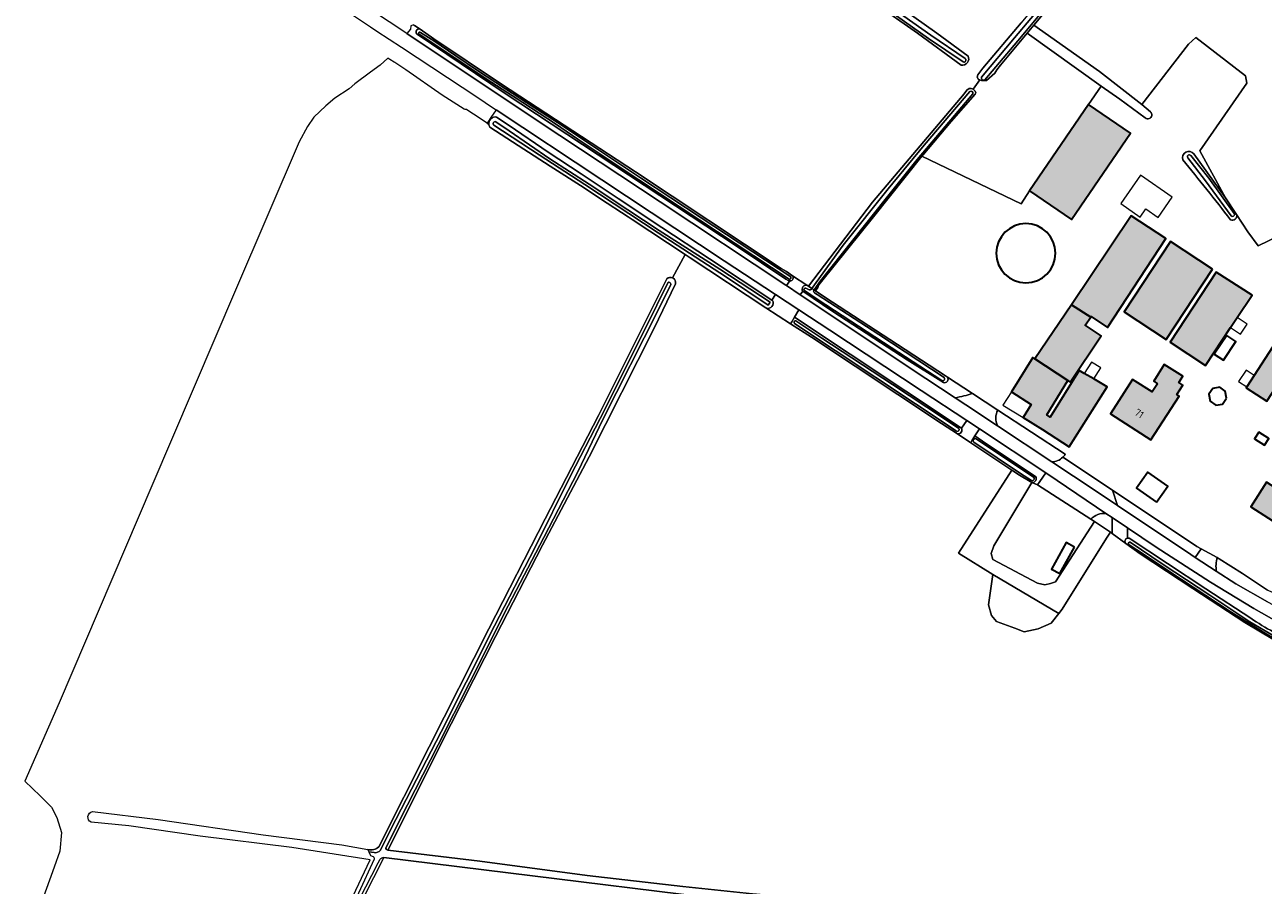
# Model space of a CAD drawing. Header units: metres. Extents: x 200031 to 204075, y 460125 to 464703.
# Tile 57 of 178: x 200081 to 200391, y 463498 to 463713. Entities that reach past the tile are written whole.
import ezdxf
from ezdxf.enums import TextEntityAlignment as Align

# ---------------------------------------------------------------- set-up
doc = ezdxf.new("R2010")
doc.units = ezdxf.units.M
doc.header["$LTSCALE"] = 2
for name, color, linetype, lineweight in [('B-WE-GR-GRAS-GV', 253, 'Continuous', 13), ('B-WE-GR-HOUTWAL-GV', 253, 'Continuous', 13), ('B-WE-OG-BEBOUWING-GV', 253, 'Continuous', 35), ('B-WE-OG-BEBOUWING-T18', 253, 'Continuous', 18), ('B-WE-OG-BEBOUWING_LUIFEL-GV', 253, 'Continuous', 18), ('B-WE-OG-BEBOUWING_OPSLAGTANK-GV', 253, 'Continuous', 35), ('B-WE-OG-BEBOUWING_SCHUUR-GV', 253, 'Continuous', 35), ('B-WE-OG-TERREIN_CULTUURSCHEIDING-GV', 253, 'Continuous', 18), ('B-WE-OG-TERREIN_ERF-GV', 253, 'Continuous', 18), ('B-WE-OG-WATER-GV', 253, 'Continuous', 18), ('B-WE-OG-WATER_GREPPEL-GV', 253, 'Continuous', 18), ('B-WE-OG-WATER_SLOOT-GV', 253, 'Continuous', 18), ('B-WE-VH-ONVERHARD-GV', 253, 'Continuous', 18), ('B-WE-VH-VERHARDING_ASFALT-GV', 253, 'Continuous', 18), ('B-WE-VH-VERHARDING_BETON-A', 254, 'Continuous', 25), ('B-WE-VH-VERHARDING_HALFVERHARDING-GV', 253, 'Continuous', 18), ('B-WE-VH-VERHARDING_OPEN-GV', 253, 'Continuous', 18)]:
    doc.layers.add(name, color=color, linetype=linetype, lineweight=lineweight)
doc.styles.add('NLCS-ISO-M1000-T18', font='NLCS-ISO.ttf', dxfattribs={"height": 1.8})

msp = doc.modelspace()

# ---------------------------------------------------------------- hatches: boundary and pattern name
at = {"layer": 'B-WE-VH-VERHARDING_BETON-A'}
h = msp.add_hatch(color=256, dxfattribs=at)
h.dxf.hatch_style = 1
h.paths.add_polyline_path([(200347.428, 463693.037), (200332.665, 463671.406), (200343.154, 463664.247), (200357.917, 463685.878)])
h = msp.add_hatch(color=256, dxfattribs=at)
h.dxf.hatch_style = 1
h.paths.add_polyline_path([(200347.985, 463639.847), (200348.069, 463639.972), (200352.212, 463637.191), (200366.807, 463659.483), (200358.141, 463665.167), (200343.208, 463642.865)])
h = msp.add_hatch(color=256, dxfattribs=at)
h.dxf.hatch_style = 1
h.paths.add_polyline_path([(200378.454, 463651.802), (200367.956, 463658.746), (200356.404, 463641.136), (200366.902, 463634.254)])
h = msp.add_hatch(color=256, dxfattribs=at)
h.dxf.hatch_style = 1
h.paths.add_polyline_path([(200384.652, 463639.713), (200388.362, 463645.289), (200379.387, 463651.064), (200367.896, 463633.516), (200376.686, 463627.74), (200382.985, 463637.208)])
h = msp.add_hatch(color=256, dxfattribs=at)
h.dxf.hatch_style = 1
h.paths.add_polyline_path([(200334, 463629.402), (200333.988, 463629.384), (200342.236, 463623.992), (200342.871, 463623.577), (200350.617, 463635.118), (200346.615, 463637.804), (200347.985, 463639.847), (200343.208, 463642.865)])
h = msp.add_hatch(color=256, dxfattribs=at)
h.dxf.hatch_style = 1
h.paths.add_polyline_path([(200342.236, 463623.992), (200333.988, 463629.384), (200334, 463629.402), (200333.491, 463629.691), (200328.209, 463621.089), (200333.054, 463617.957), (200331.091, 463614.677), (200335.965, 463611.686), (200342.58, 463607.385), (200352.102, 463622.385), (200348.777, 463624.343), (200346.397, 463625.744), (200345.116, 463626.498), (200337.888, 463614.799), (200336.999, 463615.406)])
h = msp.add_hatch(color=256, dxfattribs=at)
h.dxf.hatch_style = 1
h.paths.add_polyline_path([(200388.931, 463625.224), (200387.081, 463622.379), (200386.904, 463622.107), (200392.038, 463618.768), (200398.645, 463628.927), (200393.511, 463632.266)])
h = msp.add_hatch(color=256, dxfattribs=at)
h.dxf.hatch_style = 1
h.paths.add_polyline_path([(200364.708, 463623.162), (200363.373, 463621.089), (200358.481, 463624.243), (200352.911, 463615.602), (200363.018, 463609.086), (200370.098, 463620.068), (200369.541, 463620.426), (200371.062, 463622.785), (200370.049, 463623.439), (200371.07, 463625.055), (200366.411, 463627.983), (200363.756, 463623.76)])
h = msp.add_hatch(color=256, dxfattribs=at)
h.dxf.hatch_style = 1
h.paths.add_polyline_path([(200400.824, 463592.868), (200391.951, 463598.513), (200388.036, 463592.36), (200396.909, 463586.715)])

# ---------------------------------------------------------------- linework, layer by layer
at = {"layer": 'B-WE-GR-GRAS-GV', "flags": 128}
for points in [[(200397.545, 463790.122), (200387.021, 463777.284), (200354.005, 463737.122), (200333.758, 463712.886), (200350.155, 463701.232), (200360.82, 463692.986), (200372.424, 463708.131), (200374.288, 463709.799), (200386.747, 463700.185), (200387.042, 463698.321), (200375.269, 463681.447), (200381.744, 463669.674), (200384.479, 463665.499), (200387.336, 463661.139), (200389.883, 463657.683), (200394.91, 463660.064)], [(200255.665, 463749.099), (200309.507, 463710.867), (200317.333, 463705.133)], [(200315.568, 463702.881), (200304.613, 463710.867), (200253.704, 463746.556)], [(200178.482, 463713.018), (200178.816, 463712.812), (200178.817, 463712.811), (200180.188, 463711.862), (200183.654, 463709.463), (200200.528, 463698.123), (200234.041, 463676.156), (200270.557, 463651.978), (200271.871, 463651.209), (200273.393, 463650.176), (200276.984, 463647.839), (200277.369, 463647.58), (200293.393, 463668.558), (200316.289, 463695.698), (200316.966, 463696.569), (200317.552, 463696.974), (200318.078, 463697.039), (200318.544, 463696.824), (200320.282, 463699.14), (200319.925, 463699.277), (200319.612, 463699.832), (200319.733, 463700.452), (200320.256, 463701.074), (200320.994, 463702.068), (200330.565, 463713.477)], [(200172.592, 463704.306), (200172.076, 463704.622), (200170.182, 463702.87), (200167.792, 463701.07), (200163.858, 463698.193), (200162.41, 463696.934), (200158.833, 463694.586), (200156.6, 463692.636), (200153.618, 463689.809), (200152.007, 463687.471), (200149.904, 463683.711), (200133.993, 463646.547), (200113.011, 463597.604), (200089.896, 463543.364), (200081.252, 463523.765), (200085.095, 463520.094), (200087.948, 463517.258), (200089.281, 463514.666), (200090.412, 463510.929), (200090.044, 463506.207), (200088.626, 463502.226), (200081.305, 463481.797)], [(200191.189, 463691.868), (200185.721, 463695.383), (200176.626, 463701.709), (200173.84, 463703.537), (200173.692, 463703.634), (200172.592, 463704.306)], [(200197.413, 463687.979), (200196.941, 463688.3), (200193.531, 463690.618), (200192.385, 463691.37), (200191.802, 463691.752)], [(200243.378, 463649.635), (200246.527, 463655.455), (200233.266, 463664.209), (200232.224, 463664.899), (200225.347, 463669.442), (200221.242, 463672.154), (200212.687, 463677.602), (200204.709, 463682.78), (200197.66, 463687.35)], [(200393.544, 463559.249), (200386.546, 463563.403), (200373.516, 463571.96), (200360.329, 463580.593), (200356.765, 463583.201), (200353.374, 463585.704), (200352.941, 463585.993), (200351.96, 463584.521), (200340.848, 463566.794), (200340, 463565.698), (200338.119, 463563.266), (200334.858, 463561.827), (200331.366, 463561.119), (200329.022, 463562.003), (200324.424, 463563.64), (200323.186, 463565.144), (200322.39, 463567.887), (200323.505, 463575.417), (200314.929, 463580.748), (200328.217, 463601.55), (200317.971, 463608.375), (200314.656, 463610.583), (200310.685, 463613.228), (200278.142, 463634.792), (200272.909, 463638.137), (200266.724, 463642.13), (200247.762, 463654.64), (200246.527, 463655.455), (200243.378, 463649.635), (200243.487, 463649.579)], [(200169.82, 463507.322), (200182.47, 463532.334), (200197.402, 463561.819), (200211.471, 463589.337), (200224.831, 463615.248), (200228.379, 463622.397), (200241.955, 463649.402)], [(200244.1, 463648.164), (200238.712, 463637.043), (200222.447, 463604.894), (200210.819, 463582.789), (200199.042, 463559.916), (200185.217, 463532.699), (200174.258, 463510.746), (200172.132, 463506.46), (200195.101, 463503.714), (200221.955, 463500.159), (200245.909, 463497.423), (200263.319, 463495.591), (200274.943, 463494.528), (200283.962, 463493.372), (200314.257, 463489.932), (200351.431, 463485.302), (200362.012, 463483.394), (200369.256, 463482.372)], [(200098.164, 463516.119), (200114.637, 463514.166), (200140.916, 463510.345), (200160.596, 463507.775), (200167.115, 463506.657)], [(200093.847, 463356.686), (200101.621, 463371.217), (200115.529, 463399.141), (200125.683, 463419.594), (200125.917, 463420.066), (200132.377, 463433.101), (200144.31, 463456.402), (200157.697, 463482.855), (200167.651, 463504.045), (200148.062, 463507.148), (200125.145, 463510.006), (200107.277, 463512.578), (200097.839, 463513.505)], [(200288.834, 463490.109), (200171.095, 463504.661), (200165.935, 463494.475)]]:
    msp.add_lwpolyline(points, dxfattribs=at)
for points in [[(200321.907, 463699.008), (200321.195, 463698.973), (200320.638, 463699.002), (200320.282, 463699.14), (200318.544, 463696.824), (200319.072, 463696.362), (200319.26, 463695.961), (200319.107, 463695.589), (200313.074, 463688.717), (200305.965, 463680.354), (200305.754, 463680.089), (200330.616, 463668.133), (200332.665, 463671.406), (200347.428, 463693.037), (200350.592, 463697.635), (200332.08, 463710.877), (200325.386, 463702.864), (200324.463, 463701.652), (200323.972, 463700.814)], [(200333.269, 463598.445), (200323.732, 463582.638), (200323.119, 463580.709), (200323.513, 463579.175), (200334.645, 463573.302), (200336.475, 463572.853), (200337.933, 463573.171), (200339.204, 463573.565), (200348.905, 463588.684), (200347.995, 463589.29), (200334.69, 463597.905)], [(200340, 463565.698), (200323.505, 463575.417), (200322.39, 463567.887), (200323.186, 463565.144), (200324.424, 463563.64), (200329.022, 463562.003), (200331.366, 463561.119), (200334.858, 463561.827), (200338.119, 463563.266)]]:
    msp.add_lwpolyline(points, close=True, dxfattribs=at)
at = {"layer": 'B-WE-GR-GRAS-GV'}
for points in [[(200317.333, 463705.133, -0.5958042), (200315.568, 463702.881)], [(200191.802, 463691.752, -0.1216136), (200191.189, 463691.868)], [(200197.66, 463687.35, -0.1030549), (200197.413, 463687.979)], [(200241.955, 463649.402, -0.3045228), (200243.378, 463649.635)], [(200243.487, 463649.579, -0.3303736), (200244.1, 463648.164)], [(200097.839, 463513.505, -0.7139467), (200098.164, 463516.119)], [(200167.115, 463506.657, 0.2856784), (200169.82, 463507.322)]]:
    msp.add_lwpolyline(points, format="xyb", dxfattribs=at)
at = {"layer": 'B-WE-GR-HOUTWAL-GV', "flags": 128}
msp.add_lwpolyline([(200323.505, 463575.417), (200340, 463565.698), (200340.848, 463566.794), (200351.96, 463584.521), (200352.941, 463585.993), (200348.905, 463588.684), (200339.204, 463573.565), (200337.933, 463573.171), (200336.475, 463572.853), (200334.645, 463573.302), (200323.513, 463579.175), (200323.119, 463580.709), (200323.732, 463582.638), (200333.269, 463598.445), (200330.136, 463600.272), (200328.217, 463601.55), (200314.929, 463580.748)], close=True, dxfattribs=at)
at = {"layer": 'B-WE-OG-BEBOUWING-GV', "flags": 128}
for points in [[(200347.428, 463693.037), (200332.665, 463671.406), (200343.154, 463664.247), (200357.917, 463685.878)], [(200347.985, 463639.847), (200348.069, 463639.972), (200352.212, 463637.191), (200366.807, 463659.483), (200358.141, 463665.167), (200343.208, 463642.865)], [(200378.454, 463651.802), (200367.956, 463658.746), (200356.404, 463641.136), (200366.902, 463634.254)], [(200384.652, 463639.713), (200388.362, 463645.289), (200379.387, 463651.064), (200367.896, 463633.516), (200376.686, 463627.74), (200382.985, 463637.208)], [(200334, 463629.402), (200333.988, 463629.384), (200342.236, 463623.992), (200342.871, 463623.577), (200350.617, 463635.118), (200346.615, 463637.804), (200347.985, 463639.847), (200343.208, 463642.865)], [(200342.236, 463623.992), (200333.988, 463629.384), (200334, 463629.402), (200333.491, 463629.691), (200328.209, 463621.089), (200333.054, 463617.957), (200331.091, 463614.677), (200335.965, 463611.686), (200342.58, 463607.385), (200352.102, 463622.385), (200348.777, 463624.343), (200346.397, 463625.744), (200345.116, 463626.498), (200337.888, 463614.799), (200336.999, 463615.406)], [(200388.931, 463625.224), (200387.081, 463622.379), (200386.904, 463622.107), (200392.038, 463618.768), (200398.645, 463628.927), (200393.511, 463632.266)], [(200364.708, 463623.162), (200363.373, 463621.089), (200358.481, 463624.243), (200352.911, 463615.602), (200363.018, 463609.086), (200370.098, 463620.068), (200369.541, 463620.426), (200371.062, 463622.785), (200370.049, 463623.439), (200371.07, 463625.055), (200366.411, 463627.983), (200363.756, 463623.76)], [(200400.824, 463592.868), (200391.951, 463598.513), (200388.036, 463592.36), (200396.909, 463586.715)]]:
    msp.add_lwpolyline(points, close=True, dxfattribs=at)
at = {"layer": 'B-WE-OG-BEBOUWING_LUIFEL-GV', "flags": 128}
for points in [[(200364.891, 463664.738), (200368.412, 463669.812), (200360.479, 463675.317), (200355.547, 463668.211), (200360.385, 463664.854), (200361.795, 463666.886)], [(200384.652, 463639.713), (200382.985, 463637.208), (200385.46, 463635.538), (200387.143, 463638.032)], [(200346.397, 463625.744), (200348.777, 463624.343), (200350.511, 463627.118), (200348.169, 463628.581)], [(200388.931, 463625.224), (200386.862, 463626.587), (200384.995, 463623.752), (200387.081, 463622.379)], [(200325.964, 463617.786), (200331.091, 463614.677), (200333.054, 463617.957), (200328.209, 463621.089)]]:
    msp.add_lwpolyline(points, close=True, dxfattribs=at)
at = {"layer": 'B-WE-OG-BEBOUWING_OPSLAGTANK-GV'}
for points in [[(200339.157, 463655.809, 1), (200324.375, 463655.809)], [(200324.375, 463655.809, 1), (200339.157, 463655.809)]]:
    msp.add_lwpolyline(points, format="xyb", dxfattribs=at)
at = {"layer": 'B-WE-OG-BEBOUWING_SCHUUR-GV', "flags": 128}
for points in [[(200382.018, 463635.255), (200378.895, 463630.571), (200381.191, 463629.041), (200384.313, 463633.725)], [(200381.977, 463619.51), (200381.681, 463621.256), (200380.273, 463622.276), (200378.578, 463621.971), (200377.589, 463620.52), (200377.884, 463618.774), (200379.292, 463617.754), (200380.988, 463618.059)], [(200390.065, 463611.07), (200388.962, 463609.342), (200391.441, 463607.759), (200392.544, 463609.487)], [(200364.483, 463593.539), (200367.258, 463597.53), (200362.257, 463601.006), (200359.483, 463597.015)], [(200343.949, 463582.291), (200341.846, 463583.455), (200338.171, 463576.811), (200340.274, 463575.648)]]:
    msp.add_lwpolyline(points, close=True, dxfattribs=at)
at = {"layer": 'B-WE-OG-TERREIN_CULTUURSCHEIDING-GV', "flags": 128}
for points in [[(200180.188, 463711.862), (200178.817, 463712.811), (200178.816, 463712.812), (200178.289, 463712.871), (200177.856, 463712.714), (200177.737, 463711.846), (200176.843, 463710.73), (200210.266, 463688.513), (200240.27, 463668.633), (200271.672, 463647.832), (200271.872, 463647.699), (200272.735, 463648.859)], [(200271.726, 463649.318), (200259.488, 463657.461), (200201.438, 463695.743), (200179.42, 463710.584), (200179.31, 463710.67)], [(200268.176, 463644.094), (200269.154, 463645.448), (200256.265, 463653.915), (200225.693, 463674.133), (200199.213, 463691.693), (200197.901, 463689.728), (200197.165, 463688.631), (200196.941, 463688.3), (200197.413, 463687.979)], [(200199.339, 463689.868), (200202.48, 463687.764), (200212.233, 463681.083), (200220.444, 463675.663), (200229.718, 463669.515), (200240.659, 463662.239), (200252.567, 463654.418), (200268.176, 463644.094)], [(200272.29, 463648.973), (200271.726, 463649.318)], [(200311.12, 463623.468), (200302.045, 463629.097), (200283.491, 463641.222), (200275.923, 463646.298), (200275.322, 463645.403), (200306.77, 463624.48), (200314.063, 463619.65)], [(200318.4, 463620.712), (200312.122, 463624.821)], [(200341.617, 463605.521), (200324.719, 463616.578)], [(200333.269, 463598.445), (200334.69, 463597.905), (200335.275, 463598.741), (200336.738, 463600.831), (200320.14, 463611.842), (200319.008, 463610.106), (200321.725, 463608.233), (200334.177, 463599.992)], [(200324.668, 463612.624), (200338.231, 463603.641)], [(200347.995, 463589.29), (200348.905, 463588.684), (200352.941, 463585.993), (200353.374, 463585.704), (200353.374, 463589.66), (200351.818, 463590.708)], [(200357.178, 463587.099), (200357.178, 463584.526)], [(200512.821, 463531.883), (200517.303, 463531.086), (200518.475, 463530.886), (200518.602, 463531.63), (200518.602, 463534.529), (200515.528, 463535.16), (200483.488, 463541.16), (200456.812, 463545.608), (200439.985, 463549.084), (200425.727, 463552.635), (200415.466, 463555.463), (200407.311, 463558.115), (200401.447, 463560.655), (200395.18, 463563.348), (200388.847, 463566.969), (200378.01, 463573.509), (200364.407, 463582.233), (200357.178, 463587.099)], [(200357.603, 463584.526), (200376.826, 463571.856), (200388.033, 463564.489)], [(200393.49, 463570.913), (200392.267, 463571.536), (200385.981, 463575.67), (200380.107, 463579.389), (200379.642, 463579.649)], [(200379.419, 463576.27), (200384.296, 463573.107), (200392.244, 463568.596), (200397.396, 463565.867), (200405.4, 463562.471), (200412.75, 463559.845), (200421.246, 463557.101), (200428.656, 463554.847), (200438.109, 463552.635), (200446.583, 463550.827), (200447.298, 463552.973), (200447.457, 463553.536), (200446.372, 463553.688)]]:
    msp.add_lwpolyline(points, dxfattribs=at)
at = {"layer": 'B-WE-OG-TERREIN_CULTUURSCHEIDING-GV'}
for points in [[(200179.31, 463710.67, -0.7287364), (200180.188, 463711.862)], [(200197.413, 463687.979, -0.5223883), (200199.339, 463689.868)], [(200272.735, 463648.859, -0.1410156), (200272.29, 463648.973)], [(200312.122, 463624.821, -0.7515902), (200311.12, 463623.468)], [(200314.063, 463619.65, 0.0386226), (200318.4, 463620.712)], [(200324.719, 463616.578, 0.2207723), (200324.668, 463612.624)], [(200338.231, 463603.641, 0.2012525), (200341.012, 463604.753)], [(200341.012, 463604.753, 0.0637639), (200341.617, 463605.521)], [(200334.177, 463599.992, -0.652765), (200333.269, 463598.445)], [(200351.818, 463590.708, 0.2192145), (200347.995, 463589.29)], [(200357.178, 463584.526, -0.1317654), (200357.603, 463584.526)], [(200379.642, 463579.649, 0.0991981), (200379.419, 463576.27)], [(200388.033, 463564.489, 0.0433592), (200399.612, 463558.149)]]:
    msp.add_lwpolyline(points, format="xyb", dxfattribs=at)
at = {"layer": 'B-WE-OG-TERREIN_CULTUURSCHEIDING-GV', "flags": 128}
for points in [[(200273.862, 463639.85), (200315.65, 463612.07), (200316.996, 463613.927), (200305.578, 463621.502), (200282.687, 463636.557), (200274.983, 463641.618)], [(200353.414, 463596.522), (200354.706, 463592.687), (200373.022, 463580.419), (200374.158, 463579.683), (200375.622, 463581.891), (200374.579, 463582.473)]]:
    msp.add_lwpolyline(points, close=True, dxfattribs=at)
at = {"layer": 'B-WE-OG-TERREIN_ERF-GV', "flags": 128}
for points in [[(200373.77, 463680.63), (200381.744, 463669.674), (200375.269, 463681.447), (200387.042, 463698.321), (200386.747, 463700.185), (200374.288, 463709.799), (200372.424, 463708.131), (200360.82, 463692.986), (200362.939, 463691.192)], [(200361.64, 463689.69), (200355.264, 463694.353), (200350.592, 463697.635), (200347.428, 463693.037), (200357.917, 463685.878), (200343.154, 463664.247), (200332.665, 463671.406), (200330.616, 463668.133), (200305.754, 463680.089), (200293.659, 463664.938), (200280.645, 463648.744), (200279.968, 463647.874), (200279.693, 463647.253), (200279.131, 463646.392), (200281.432, 463644.839), (200299.673, 463632.966)], [(200394.91, 463660.064), (200389.883, 463657.683), (200387.336, 463661.139), (200384.479, 463665.499)], [(200299.673, 463632.966), (200311.643, 463625.134), (200312.122, 463624.821), (200318.4, 463620.712), (200324.719, 463616.578), (200341.617, 463605.521)], [(200341.012, 463604.753), (200353.414, 463596.522), (200374.579, 463582.473), (200375.622, 463581.891), (200379.642, 463579.649), (200380.107, 463579.389), (200385.981, 463575.67), (200392.267, 463571.536)]]:
    msp.add_lwpolyline(points, dxfattribs=at)
at = {"layer": 'B-WE-OG-TERREIN_ERF-GV'}
for points in [[(200362.939, 463691.192, -1.0072587), (200361.64, 463689.69)], [(200371.021, 463679.177, -0.8477849), (200373.77, 463680.63)], [(200382.955, 463664.164, 0.0104065), (200371.021, 463679.177)], [(200384.479, 463665.499, -0.6944336), (200382.955, 463664.164)], [(200324.375, 463655.809, -1), (200339.157, 463655.809)], [(200339.157, 463655.809, -1), (200324.375, 463655.809)], [(200341.617, 463605.521, -0.0637639), (200341.012, 463604.753)]]:
    msp.add_lwpolyline(points, format="xyb", dxfattribs=at)
at = {"layer": 'B-WE-OG-TERREIN_ERF-GV', "flags": 128}
for points in [[(200346.397, 463625.744), (200348.777, 463624.343), (200352.102, 463622.385), (200342.58, 463607.385), (200335.965, 463611.686), (200331.091, 463614.677), (200333.054, 463617.957), (200328.209, 463621.089), (200333.491, 463629.691), (200334, 463629.402), (200343.208, 463642.865), (200358.141, 463665.167), (200366.807, 463659.483), (200352.212, 463637.191), (200348.069, 463639.972), (200347.985, 463639.847), (200346.615, 463637.804), (200350.617, 463635.118), (200342.871, 463623.577), (200342.236, 463623.992), (200336.999, 463615.406), (200337.888, 463614.799), (200345.116, 463626.498)], [(200366.902, 463634.254), (200356.404, 463641.136), (200367.956, 463658.746), (200378.454, 463651.802)], [(200379.387, 463651.064), (200388.362, 463645.289), (200384.652, 463639.713), (200382.985, 463637.208), (200376.686, 463627.74), (200367.896, 463633.516)], [(200387.081, 463622.379), (200388.931, 463625.224), (200393.511, 463632.266), (200398.645, 463628.927), (200392.038, 463618.768), (200386.904, 463622.107)], [(200369.541, 463620.426), (200370.098, 463620.068), (200363.018, 463609.086), (200352.911, 463615.602), (200358.481, 463624.243), (200363.373, 463621.089), (200364.708, 463623.162), (200363.756, 463623.76), (200366.411, 463627.983), (200371.07, 463625.055), (200370.049, 463623.439), (200371.062, 463622.785)], [(200396.909, 463586.715), (200388.036, 463592.36), (200391.951, 463598.513), (200400.824, 463592.868)]]:
    msp.add_lwpolyline(points, close=True, dxfattribs=at)
at = {"layer": 'B-WE-OG-WATER-GV'}
for points in [[(200276.698, 463647.08, 0.7847876), (200276.333, 463646.439)], [(200278.015, 463646.764, -0.3383709), (200277.382, 463646.722)], [(200278.897, 463645.874, -0.3999062), (200278.715, 463646.53)], [(200310.724, 463623.928, 0.8631329), (200311.309, 463624.696)]]:
    msp.add_lwpolyline(points, format="xyb", dxfattribs=at)
at = {"layer": 'B-WE-OG-WATER-GV', "flags": 128}
for points in [[(200276.333, 463646.439), (200279.789, 463644.108), (200298.03, 463632.235), (200310.724, 463623.928)], [(200277.382, 463646.722), (200276.698, 463647.08)], [(200278.784, 463646.626), (200278.201, 463647.019), (200278.015, 463646.764)], [(200278.715, 463646.53), (200278.784, 463646.626)], [(200311.309, 463624.696), (200294.944, 463635.482), (200279.505, 463645.441), (200278.897, 463645.874)]]:
    msp.add_lwpolyline(points, dxfattribs=at)
at = {"layer": 'B-WE-OG-WATER_GREPPEL-GV', "flags": 128}
for points in [[(200316.602, 463704.478), (200307.957, 463710.337), (200289.983, 463723.135), (200280.292, 463730.208), (200266.911, 463739.913), (200255.808, 463747.762)], [(200255.237, 463746.955), (200266.336, 463739.11), (200279.711, 463729.41), (200289.406, 463722.333), (200307.393, 463709.526), (200316.048, 463703.661)], [(200362.939, 463691.192), (200360.82, 463692.986), (200350.155, 463701.232), (200333.758, 463712.886), (200332.08, 463710.877)], [(200332.08, 463710.877), (200350.592, 463697.635), (200355.264, 463694.353), (200361.64, 463689.69)], [(200372.256, 463679.636), (200376.735, 463673.936), (200383.115, 463665.13)], [(200383.928, 463665.719), (200377.536, 463674.541), (200373.045, 463680.256)]]:
    msp.add_lwpolyline(points, dxfattribs=at)
at = {"layer": 'B-WE-OG-WATER_GREPPEL-GV'}
for points in [[(200316.048, 463703.661, 0.8699184), (200316.602, 463704.478)], [(200361.64, 463689.69, 1.0072587), (200362.939, 463691.192)], [(200373.045, 463680.256, 0.9139811), (200372.256, 463679.636)], [(200383.115, 463665.13, 0.7598201), (200383.928, 463665.719)]]:
    msp.add_lwpolyline(points, format="xyb", dxfattribs=at)
at = {"layer": 'B-WE-OG-WATER_SLOOT-GV', "flags": 128}
for points in [[(200399.865, 463796.665), (200382.445, 463776.27), (200358.721, 463747.423), (200330.565, 463713.477), (200320.994, 463702.068), (200320.256, 463701.074), (200319.733, 463700.452), (200319.612, 463699.832), (200319.925, 463699.277), (200320.282, 463699.14), (200320.638, 463699.002), (200321.195, 463698.973), (200321.907, 463699.008), (200323.972, 463700.814), (200324.463, 463701.652), (200325.386, 463702.864), (200332.08, 463710.877), (200333.758, 463712.886), (200354.005, 463737.122), (200387.021, 463777.284), (200397.545, 463790.122)], [(200320.691, 463699.857), (200328.939, 463709.646), (200341.144, 463724.305), (200351.204, 463736.273), (200360.241, 463747.367), (200372.01, 463761.536), (200384.242, 463776.311), (200395.063, 463789.253), (200402.516, 463797.612)], [(200402.516, 463797.612), (200395.063, 463789.253), (200384.242, 463776.311), (200372.01, 463761.536), (200360.241, 463747.367), (200351.204, 463736.273), (200341.144, 463724.305), (200328.939, 463709.646), (200320.691, 463699.857)], [(200403.319, 463796.896), (200395.878, 463788.55), (200385.07, 463775.622), (200372.839, 463760.849), (200361.073, 463746.683), (200352.034, 463735.586), (200341.97, 463723.614), (200329.765, 463708.955), (200321.514, 463699.163)], [(200321.514, 463699.163), (200329.765, 463708.955), (200341.97, 463723.614), (200352.034, 463735.586), (200361.073, 463746.683), (200372.839, 463760.849), (200385.07, 463775.622), (200395.878, 463788.55), (200403.319, 463796.896)], [(200317.333, 463705.133), (200309.507, 463710.867), (200255.665, 463749.099)], [(200255.808, 463747.762), (200266.911, 463739.913), (200280.292, 463730.208), (200289.983, 463723.135), (200307.957, 463710.337), (200316.602, 463704.478)], [(200253.704, 463746.556), (200304.613, 463710.867), (200315.568, 463702.881)], [(200316.048, 463703.661), (200307.393, 463709.526), (200289.406, 463722.333), (200279.711, 463729.41), (200266.336, 463739.11), (200255.237, 463746.955)], [(200179.31, 463710.67), (200179.42, 463710.584), (200201.438, 463695.743), (200259.488, 463657.461), (200271.726, 463649.318), (200272.29, 463648.973)], [(200272.558, 463649.325), (200250.178, 463664.067), (200234.953, 463674.126), (200220.948, 463683.44), (200214.066, 463688.143), (200205.855, 463693.474), (200196.749, 463699.431), (200186.384, 463706.387), (200180.075, 463710.548), (200179.882, 463710.702)], [(200179.882, 463710.702), (200180.075, 463710.548), (200186.384, 463706.387), (200196.749, 463699.431), (200205.855, 463693.474), (200214.066, 463688.143), (200220.948, 463683.44), (200234.953, 463674.126), (200250.178, 463664.067), (200272.558, 463649.325)], [(200180.135, 463711.106), (200180.274, 463711.039), (200180.285, 463711.035), (200180.295, 463711.031), (200180.305, 463711.026), (200180.315, 463711.021), (200183.582, 463708.918), (200189.089, 463705.219), (200194.541, 463701.547), (200201.56, 463696.934), (200208.473, 463692.426), (200215.744, 463687.734), (200221.319, 463683.997), (200235.323, 463674.684), (200250.547, 463664.626), (200272.926, 463649.884)], [(200272.926, 463649.884), (200250.547, 463664.626), (200235.323, 463674.684), (200221.319, 463683.997), (200215.744, 463687.734), (200208.473, 463692.426), (200201.56, 463696.934), (200194.541, 463701.547), (200189.089, 463705.219), (200183.582, 463708.918), (200180.315, 463711.021), (200180.305, 463711.026), (200180.295, 463711.031), (200180.285, 463711.035), (200180.274, 463711.039), (200180.135, 463711.106)], [(200271.871, 463651.209), (200270.557, 463651.978), (200234.041, 463676.156), (200200.528, 463698.123), (200183.654, 463709.463), (200180.188, 463711.862)], [(200318.459, 463695.668), (200313.912, 463690.253), (200304.561, 463679.247), (200296.541, 463669.223), (200280.388, 463648.863), (200278.784, 463646.626), (200279.131, 463646.392), (200279.693, 463647.253), (200279.968, 463647.874), (200280.645, 463648.744), (200293.659, 463664.938), (200305.754, 463680.089), (200305.965, 463680.354), (200313.074, 463688.717), (200319.107, 463695.589), (200319.26, 463695.961), (200319.072, 463696.362), (200318.544, 463696.824), (200318.078, 463697.039), (200317.552, 463696.974), (200316.966, 463696.569), (200316.289, 463695.698), (200293.393, 463668.558), (200277.369, 463647.58), (200278.201, 463647.019), (200286.086, 463657.822), (200297.287, 463671.933), (200306.307, 463682.83), (200317.762, 463696.274)], [(200317.762, 463696.274), (200306.307, 463682.83), (200297.287, 463671.933), (200286.086, 463657.822), (200278.201, 463647.019), (200278.784, 463646.626)], [(200278.784, 463646.626), (200280.388, 463648.863), (200296.541, 463669.223), (200304.561, 463679.247), (200313.912, 463690.253), (200318.459, 463695.668)], [(200199.149, 463688.696), (200202.503, 463686.421), (200212.646, 463679.418), (200222.515, 463673.04), (200232.132, 463666.635), (200240.001, 463661.523), (200250.627, 463654.696), (200255.217, 463651.848)], [(200267.778, 463643.543), (200255.217, 463651.848), (200250.627, 463654.696), (200240.001, 463661.523), (200232.132, 463666.635), (200222.515, 463673.04), (200212.646, 463679.418), (200202.503, 463686.421), (200199.149, 463688.696)], [(200220.444, 463675.663), (200212.233, 463681.083), (200202.48, 463687.764), (200199.339, 463689.868)], [(200197.66, 463687.35), (200204.709, 463682.78), (200212.687, 463677.602), (200221.242, 463672.154), (200225.347, 463669.442), (200232.224, 463664.899), (200233.266, 463664.209), (200246.527, 463655.455), (200247.762, 463654.64), (200266.724, 463642.13)], [(200255.217, 463651.848), (200267.778, 463643.543), (200267.239, 463642.83), (200256.888, 463649.85), (200239.776, 463660.91), (200221.42, 463672.992), (200209.979, 463680.433), (200198.643, 463687.818)], [(200198.643, 463687.818), (200209.979, 463680.433), (200221.42, 463672.992), (200239.776, 463660.91), (200256.888, 463649.85), (200267.239, 463642.83), (200267.778, 463643.543)], [(200383.115, 463665.13), (200376.735, 463673.936), (200372.256, 463679.636)], [(200373.045, 463680.256), (200377.536, 463674.541), (200383.928, 463665.719)], [(200384.479, 463665.499), (200381.744, 463669.674), (200373.77, 463680.63)], [(200268.324, 463643.996), (200268.176, 463644.094), (200252.567, 463654.418), (200240.659, 463662.239), (200229.718, 463669.515), (200220.444, 463675.663)], [(200273.393, 463650.176), (200271.871, 463651.209)], [(200241.955, 463649.402), (200228.379, 463622.397), (200224.831, 463615.248), (200211.471, 463589.337), (200197.402, 463561.819), (200182.47, 463532.334), (200169.82, 463507.322)], [(200170.243, 463506.443), (200172.845, 463511.712), (200179.302, 463524.164), (200185.487, 463536.096), (200191.721, 463548.518), (200198.764, 463562.633), (200208.856, 463582.113), (200217.833, 463600.092), (200225.203, 463614.489), (200236.628, 463637.199), (200242.152, 463648.395)], [(200242.152, 463648.395), (200236.628, 463637.199), (200225.203, 463614.489), (200217.833, 463600.092), (200208.856, 463582.113), (200198.764, 463562.633), (200191.721, 463548.518), (200185.487, 463536.096), (200179.302, 463524.164), (200172.845, 463511.712), (200170.243, 463506.443)], [(200242.906, 463647.996), (200239.642, 463641.372), (200225.879, 463614.193), (200219.615, 463601.145), (200211.117, 463584.703), (200202.225, 463567.636), (200192.599, 463548.476), (200184.728, 463532.84), (200177.004, 463517.812), (200171.569, 463507.066)], [(200171.569, 463507.066), (200177.004, 463517.812), (200184.728, 463532.84), (200192.599, 463548.476), (200202.225, 463567.636), (200211.117, 463584.703), (200219.615, 463601.145), (200225.879, 463614.193), (200239.642, 463641.372), (200242.906, 463647.996)], [(200172.132, 463506.46), (200174.258, 463510.746), (200185.217, 463532.699), (200199.042, 463559.916), (200210.819, 463582.789), (200222.447, 463604.894), (200238.712, 463637.043), (200244.1, 463648.164)], [(200243.487, 463649.579), (200243.378, 463649.635)], [(200275.923, 463646.298), (200283.491, 463641.222), (200302.045, 463629.097), (200311.12, 463623.468)], [(200310.724, 463623.928), (200298.03, 463632.235), (200279.789, 463644.108), (200276.333, 463646.439)], [(200276.698, 463647.08), (200277.382, 463646.722)], [(200278.015, 463646.764), (200278.201, 463647.019), (200277.369, 463647.58), (200276.984, 463647.839)], [(200312.122, 463624.821), (200311.643, 463625.134), (200299.673, 463632.966), (200281.432, 463644.839), (200279.131, 463646.392), (200278.784, 463646.626), (200278.715, 463646.53)], [(200278.897, 463645.874), (200279.505, 463645.441), (200294.944, 463635.482), (200311.309, 463624.696)], [(200273.862, 463639.85), (200273.213, 463638.683), (200272.909, 463638.137), (200278.142, 463634.792), (200310.685, 463613.228), (200314.656, 463610.583)], [(200315.65, 463612.07), (200273.862, 463639.85)], [(200274.226, 463638.932), (200280.68, 463634.543), (200298.407, 463622.963), (200311.117, 463614.523), (200314.988, 463611.964)], [(200314.988, 463611.964), (200311.117, 463614.523), (200298.407, 463622.963), (200280.68, 463634.543), (200274.226, 463638.932)], [(200314.523, 463611.244), (200314.352, 463611.353), (200273.901, 463638.226)], [(200273.901, 463638.226), (200314.352, 463611.353), (200314.523, 463611.244)], [(200319.008, 463610.106), (200318.756, 463609.719), (200318.253, 463608.851), (200317.971, 463608.375), (200328.217, 463601.55), (200330.136, 463600.272), (200333.269, 463598.445)], [(200333.15, 463598.932), (200330.445, 463600.735), (200318.751, 463608.532), (200318.663, 463608.589)], [(200318.663, 463608.589), (200318.751, 463608.532), (200330.445, 463600.735), (200333.15, 463598.932)], [(200334.177, 463599.992), (200321.725, 463608.233), (200319.008, 463610.106)], [(200319.203, 463609.422), (200333.677, 463599.803)], [(200333.677, 463599.803), (200319.203, 463609.422)], [(200356.765, 463583.201), (200360.329, 463580.593), (200373.516, 463571.96), (200386.546, 463563.403), (200393.544, 463559.249), (200400.066, 463555.662), (200403.855, 463554.074), (200409.947, 463552.307), (200415.916, 463550.888), (200429.607, 463547.896), (200441.749, 463545.298), (200452.514, 463542.956), (200480.955, 463537.805), (200493.247, 463535.364), (200512.821, 463531.883)], [(200512.738, 463532.664), (200512.702, 463532.671), (200493.387, 463536.106), (200473.473, 463539.869), (200457.988, 463542.615), (200449.15, 463544.178), (200440.028, 463545.968), (200424.568, 463549.373), (200410.589, 463552.638), (200407.51, 463553.331), (200402.653, 463554.901), (200397.421, 463557.314), (200391.247, 463560.982), (200382.603, 463566.333), (200370.732, 463574.203), (200359.519, 463581.607), (200357.567, 463582.909)], [(200357.567, 463582.909), (200359.519, 463581.607), (200370.732, 463574.203), (200382.603, 463566.333), (200391.247, 463560.982), (200397.421, 463557.314), (200402.653, 463554.901), (200407.51, 463553.331), (200410.589, 463552.638), (200424.568, 463549.373), (200440.028, 463545.968), (200449.15, 463544.178), (200457.988, 463542.615), (200473.473, 463539.869), (200493.387, 463536.106), (200512.702, 463532.671), (200512.738, 463532.664)], [(200388.033, 463564.489), (200376.826, 463571.856), (200357.603, 463584.526)], [(200357.906, 463583.487), (200366.111, 463577.929), (200377.776, 463570.283), (200387.843, 463563.604), (200394.085, 463559.896)], [(200394.085, 463559.896), (200387.843, 463563.604), (200377.776, 463570.283), (200366.111, 463577.929), (200357.906, 463583.487)], [(200167.115, 463506.657), (200167.381, 463506.058), (200168.684, 463505.877)], [(200168.684, 463505.877), (200167.381, 463506.058), (200167.798, 463505.117), (200168.183, 463504.979)], [(200369.256, 463482.372), (200362.012, 463483.394), (200351.431, 463485.302), (200314.257, 463489.932), (200283.962, 463493.372), (200274.943, 463494.528), (200263.319, 463495.591), (200245.909, 463497.423), (200221.955, 463500.159), (200195.101, 463503.714), (200172.132, 463506.46)], [(200168.698, 463504.204), (200164.768, 463495.707), (200157.123, 463480.282), (200150.958, 463468.234), (200142.545, 463452.054), (200134.84, 463436.908), (200128.912, 463424.86), (200126.93, 463420.498)], [(200127.51, 463420.178), (200136.829, 463439.008), (200153.496, 463471.794), (200160.318, 463485.108), (200169.657, 463503.286), (200170.15, 463504.261)], [(200171.095, 463504.661), (200288.834, 463490.109), (200346.249, 463482.966), (200362.653, 463480.717), (200363.693, 463480.559), (200363.988, 463480.196), (200347.459, 463461.322), (200324.804, 463435.298), (200306.705, 463414.621), (200300.147, 463407.406), (200300.813, 463406.641), (200301.517, 463405.834), (200301.532, 463405.851), (200301.892, 463406.264), (200330.438, 463438.959), (200335.727, 463444.61), (200348.462, 463458.938), (200358.483, 463470.346), (200365.807, 463478.47)]]:
    msp.add_lwpolyline(points, dxfattribs=at)
at = {"layer": 'B-WE-OG-WATER_SLOOT-GV'}
for points in [[(200180.188, 463711.862, 0.7287364), (200179.31, 463710.67)], [(200179.882, 463710.702, -0.7912034), (200180.135, 463711.106)], [(200180.135, 463711.106, 0.7912034), (200179.882, 463710.702)], [(200315.568, 463702.881, 0.5958042), (200317.333, 463705.133)], [(200316.602, 463704.478, -0.8699184), (200316.048, 463703.661)], [(200321.514, 463699.163, -0.7444005), (200320.691, 463699.857)], [(200320.691, 463699.857, 0.7444005), (200321.514, 463699.163)], [(200317.762, 463696.274, -0.760333), (200318.459, 463695.668)], [(200318.459, 463695.668, 0.760333), (200317.762, 463696.274)], [(200199.339, 463689.868, 0.5223883), (200197.413, 463687.979)], [(200198.643, 463687.818, -0.8514046), (200199.149, 463688.696)], [(200199.149, 463688.696, 0.8514046), (200198.643, 463687.818)], [(200197.413, 463687.979, 0.1030549), (200197.66, 463687.35)], [(200373.77, 463680.63, 0.8477849), (200371.021, 463679.177)], [(200371.021, 463679.177, -0.0104065), (200382.955, 463664.164)], [(200372.256, 463679.636, -0.9139811), (200373.045, 463680.256)], [(200382.955, 463664.164, 0.6944336), (200384.479, 463665.499)], [(200383.928, 463665.719, -0.7598201), (200383.115, 463665.13)], [(200243.378, 463649.635, 0.3045228), (200241.955, 463649.402)], [(200242.152, 463648.395, -0.7655054), (200242.906, 463647.996)], [(200242.906, 463647.996, 0.7655054), (200242.152, 463648.395)], [(200244.1, 463648.164, 0.3303736), (200243.487, 463649.579)], [(200272.29, 463648.973, 0.1410156), (200272.735, 463648.859)], [(200272.926, 463649.884, -0.6614217), (200272.558, 463649.325)], [(200272.558, 463649.325, 0.6614217), (200272.926, 463649.884)], [(200272.735, 463648.859, 0.5987242), (200273.393, 463650.176)], [(200276.984, 463647.839, 0.6165935), (200275.923, 463646.298)], [(200276.333, 463646.439, -0.7847876), (200276.698, 463647.08)], [(200277.382, 463646.722, 0.3383709), (200278.015, 463646.764)], [(200278.715, 463646.53, 0.3999062), (200278.897, 463645.874)], [(200266.724, 463642.13, 0.7606576), (200268.324, 463643.996)], [(200273.901, 463638.226, -0.7885597), (200274.226, 463638.932)], [(200274.226, 463638.932, 0.7885597), (200273.901, 463638.226)], [(200311.309, 463624.696, -0.8631329), (200310.724, 463623.928)], [(200311.12, 463623.468, 0.7515902), (200312.122, 463624.821)], [(200314.988, 463611.964, -0.7452243), (200314.523, 463611.244)], [(200314.523, 463611.244, 0.7452243), (200314.988, 463611.964)], [(200314.656, 463610.583, 0.6106373), (200315.65, 463612.07)], [(200318.663, 463608.589, -0.6079807), (200319.203, 463609.422)], [(200319.203, 463609.422, 0.6079807), (200318.663, 463608.589)], [(200333.677, 463599.803, -0.8901881), (200333.15, 463598.932)], [(200333.15, 463598.932, 0.8901881), (200333.677, 463599.803)], [(200333.269, 463598.445, 0.652765), (200334.177, 463599.992)], [(200357.178, 463584.526, 0.5515157), (200356.765, 463583.201)], [(200357.603, 463584.526, 0.1317654), (200357.178, 463584.526)], [(200357.567, 463582.909, -0.9416666), (200357.906, 463583.487)], [(200357.906, 463583.487, 0.9416666), (200357.567, 463582.909)], [(200399.612, 463558.149, -0.0433592), (200388.033, 463564.489)], [(200169.82, 463507.322, -0.2856784), (200167.115, 463506.657)], [(200168.684, 463505.877, 0.2866143), (200170.243, 463506.443)], [(200170.243, 463506.443, -0.2866143), (200168.684, 463505.877)], [(200171.569, 463507.066, 0.32235), (200172.132, 463506.46)], [(200172.132, 463506.46, -0.32235), (200171.569, 463507.066)], [(200168.183, 463504.979, -0.4146055), (200168.698, 463504.204)], [(200170.15, 463504.261, -0.1577843), (200171.095, 463504.661)]]:
    msp.add_lwpolyline(points, format="xyb", dxfattribs=at)
at = {"layer": 'B-WE-VH-ONVERHARD-GV', "flags": 128}
for points in [[(200272.735, 463648.859), (200271.872, 463647.699), (200275.322, 463645.403), (200275.923, 463646.298)], [(200276.984, 463647.839), (200273.393, 463650.176)], [(200266.724, 463642.13), (200272.909, 463638.137), (200273.213, 463638.683), (200273.862, 463639.85), (200274.983, 463641.618), (200269.154, 463645.448)], [(200269.154, 463645.448), (200268.176, 463644.094), (200268.324, 463643.996)], [(200314.656, 463610.583), (200317.971, 463608.375), (200318.253, 463608.851), (200318.756, 463609.719), (200319.008, 463610.106), (200320.14, 463611.842), (200316.996, 463613.927), (200315.65, 463612.07)]]:
    msp.add_lwpolyline(points, dxfattribs=at)
at = {"layer": 'B-WE-VH-ONVERHARD-GV'}
for points in [[(200273.393, 463650.176, -0.5987242), (200272.735, 463648.859)], [(200275.923, 463646.298, -0.6165935), (200276.984, 463647.839)], [(200268.324, 463643.996, -0.7606576), (200266.724, 463642.13)], [(200315.65, 463612.07, -0.6106373), (200314.656, 463610.583)]]:
    msp.add_lwpolyline(points, format="xyb", dxfattribs=at)
at = {"layer": 'B-WE-VH-VERHARDING_ASFALT-GV', "flags": 128}
for points in [[(200158.247, 463718.756), (200167.774, 463712.441), (200169.366, 463711.386), (200175.489, 463707.347), (200194.613, 463694.731), (200198.325, 463692.282), (200199.213, 463691.693), (200225.693, 463674.133), (200256.265, 463653.915), (200269.154, 463645.448), (200274.983, 463641.618), (200282.687, 463636.557), (200305.578, 463621.502), (200316.996, 463613.927), (200320.14, 463611.842), (200336.738, 463600.831), (200339.62, 463598.919), (200351.818, 463590.708), (200353.374, 463589.66), (200357.178, 463587.099), (200364.407, 463582.233), (200378.01, 463573.509), (200388.847, 463566.969), (200395.18, 463563.348)], [(200392.244, 463568.596), (200384.296, 463573.107), (200379.419, 463576.27), (200374.158, 463579.683), (200373.022, 463580.419), (200354.706, 463592.687), (200349.074, 463596.459), (200338.231, 463603.641), (200324.668, 463612.624), (200316.749, 463617.871), (200314.063, 463619.65), (200306.77, 463624.48), (200275.322, 463645.403), (200271.872, 463647.699), (200271.672, 463647.832), (200240.27, 463668.633), (200210.266, 463688.513), (200176.843, 463710.73), (200167.992, 463716.614)]]:
    msp.add_lwpolyline(points, dxfattribs=at)
at = {"layer": 'B-WE-VH-VERHARDING_HALFVERHARDING-GV'}
for points in [[(200318.4, 463620.712, -0.0386226), (200314.063, 463619.65)], [(200324.668, 463612.624, -0.2207723), (200324.719, 463616.578)], [(200356.765, 463583.201, -0.5515157), (200357.178, 463584.526)], [(200379.419, 463576.27, -0.0991981), (200379.642, 463579.649)]]:
    msp.add_lwpolyline(points, format="xyb", dxfattribs=at)
at = {"layer": 'B-WE-VH-VERHARDING_HALFVERHARDING-GV', "flags": 128}
for points in [[(200324.719, 463616.578), (200318.4, 463620.712)], [(200314.063, 463619.65), (200316.749, 463617.871), (200324.668, 463612.624)], [(200357.178, 463584.526), (200357.178, 463587.099), (200353.374, 463589.66), (200353.374, 463585.704), (200356.765, 463583.201)], [(200375.622, 463581.891), (200374.158, 463579.683), (200379.419, 463576.27)], [(200379.642, 463579.649), (200375.622, 463581.891)]]:
    msp.add_lwpolyline(points, dxfattribs=at)
at = {"layer": 'B-WE-VH-VERHARDING_OPEN-GV'}
for points in [[(200341.012, 463604.753, -0.2012525), (200338.231, 463603.641)], [(200347.995, 463589.29, -0.2192145), (200351.818, 463590.708)]]:
    msp.add_lwpolyline(points, format="xyb", dxfattribs=at)
at = {"layer": 'B-WE-VH-VERHARDING_OPEN-GV', "flags": 128}
for points in [[(200354.706, 463592.687), (200353.414, 463596.522), (200341.012, 463604.753)], [(200338.231, 463603.641), (200349.074, 463596.459), (200354.706, 463592.687)], [(200335.275, 463598.741), (200334.69, 463597.905), (200347.995, 463589.29)], [(200351.818, 463590.708), (200339.62, 463598.919), (200336.738, 463600.831), (200335.275, 463598.741)]]:
    msp.add_lwpolyline(points, dxfattribs=at)

# ---------------------------------------------------------------- texts
at = {"layer": 'B-WE-OG-BEBOUWING-T18', "style": 'NLCS-ISO-M1000-T18'}
msp.add_text('71', height=1.8, rotation=327.2, dxfattribs=at).set_placement((200360.132, 463615.706), align=Align.MIDDLE)

doc.saveas('drawing.dxf')
